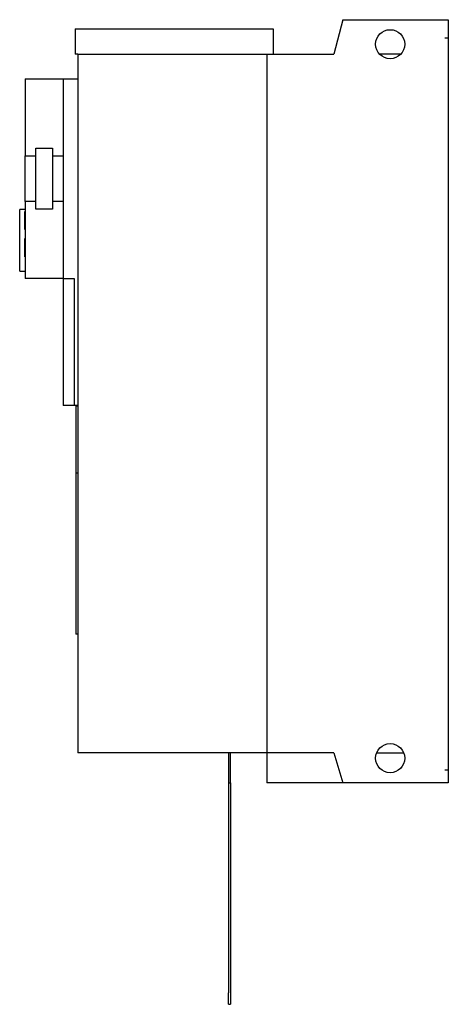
# Model space of a CAD drawing. Extents: x -9.3 to 0, y -13.1 to 8.3.
import ezdxf

# ---------------------------------------------------------------- set-up
doc = ezdxf.new("R2010")
doc.units = 0
doc.layers.get('0').update_dxf_attribs({"linetype": 'CONTINUOUS'})

msp = doc.modelspace()

# ---------------------------------------------------------------- linework, layer by layer
at = {"color": 0, "linetype": 'CONTINUOUS'}
for p, q in [((-2.283, 8.268), (-2.484, 7.52)), ((-2.283, 8.268), (0, 8.268)), ((0, 8.268), (0, -8.268)), ((-8.091, 8.071), (-3.799, 8.071)), ((-8.091, 8.071), (-8.091, 7.52)), ((-3.799, 8.071), (-3.799, 7.52)), ((-0.079, 7.874), (0, 7.874)), ((-8.031, 7.52), (-8.091, 7.52)), ((-8.031, 7.521), (-8.031, -7.619)), ((-8.031, 7.521), (-3.937, 7.521)), ((-3.937, 7.521), (-3.937, 7.52)), ((-3.937, 7.52), (-2.484, 7.52)), ((-3.937, 7.52), (-3.937, -7.618)), ((-1.031, 7.52), (-1.489, 7.52)), ((-9.173, 6.988), (-9.173, 5.315)), ((-9.173, 6.988), (-8.346, 6.988)), ((-8.346, 6.988), (-8.346, 6.987)), ((-8.346, 6.987), (-8.346, 2.657)), ((-8.346, 6.987), (-8.031, 6.987)), ((-8.942, 4.159), (-8.942, 5.486)), ((-8.942, 5.486), (-8.578, 5.486)), ((-8.578, 5.486), (-8.578, 4.159)), ((-9.173, 5.315), (-8.942, 5.315)), ((-9.173, 4.331), (-9.173, 5.315)), ((-8.578, 5.315), (-8.346, 5.315)), ((-8.942, 4.331), (-9.173, 4.331)), ((-9.173, 4.331), (-9.173, 2.657)), ((-8.346, 4.331), (-8.578, 4.331)), ((-9.291, 3.484), (-9.291, 4.154)), ((-9.173, 4.154), (-9.291, 4.154)), ((-9.178, 3.917), (-9.178, 4.114)), ((-9.173, 4.114), (-9.178, 4.114)), ((-8.578, 4.159), (-8.942, 4.159)), ((-9.178, 3.72), (-9.178, 3.917)), ((-9.178, 3.72), (-9.173, 3.72)), ((-9.291, 2.815), (-9.291, 3.484)), ((-9.178, 3.327), (-9.178, 3.524)), ((-9.173, 3.524), (-9.178, 3.524)), ((-9.178, 3.13), (-9.178, 3.327)), ((-9.178, 3.13), (-9.173, 3.13)), ((-9.291, 2.815), (-9.173, 2.815)), ((-8.346, 2.657), (-9.173, 2.657)), ((-8.346, 2.657), (-8.11, 2.657)), ((-8.346, 2.656), (-8.11, 2.656)), ((-8.346, 2.656), (-8.346, -0.096)), ((-8.11, 2.657), (-8.11, -0.097)), ((-8.11, -0.096), (-8.346, -0.096)), ((-8.031, -0.097), (-8.11, -0.097)), ((-8.071, -0.098), (-8.071, -1.555)), ((-8.071, -0.098), (-8.031, -0.098)), ((-8.071, -1.555), (-8.031, -1.555)), ((-8.071, -1.555), (-8.071, -5.047)), ((-8.031, -5.047), (-8.071, -5.047)), ((-3.937, -7.619), (-8.031, -7.619)), ((-4.764, -7.619), (-4.764, -7.736)), ((-4.724, -7.736), (-4.724, -7.619)), ((-3.937, -7.618), (-3.937, -7.619)), ((-2.484, -7.618), (-3.937, -7.618)), ((-3.937, -7.619), (-3.937, -8.268)), ((-2.484, -7.618), (-2.283, -8.268)), ((-1.552, -7.618), (-0.968, -7.618)), ((-4.764, -7.736), (-4.764, -8.268)), ((-4.724, -8.268), (-4.724, -7.736)), ((-0.079, -7.992), (0, -7.992)), ((-4.764, -8.268), (-4.724, -8.268)), ((-4.764, -8.268), (-4.764, -12.821)), ((-4.724, -8.268), (-4.724, -12.821)), ((-2.283, -8.268), (-3.937, -8.268)), ((0, -8.268), (-2.283, -8.268)), ((-4.764, -13.071), (-4.764, -12.821)), ((-4.724, -12.821), (-4.724, -13.071)), ((-4.764, -13.071), (-4.724, -13.071))]:
    msp.add_line(p, q, dxfattribs=at)
for centre in [(-1.26, 7.736), (-1.26, -7.736)]:
    msp.add_circle(centre, 0.315, dxfattribs=at)

doc.saveas('drawing.dxf')
